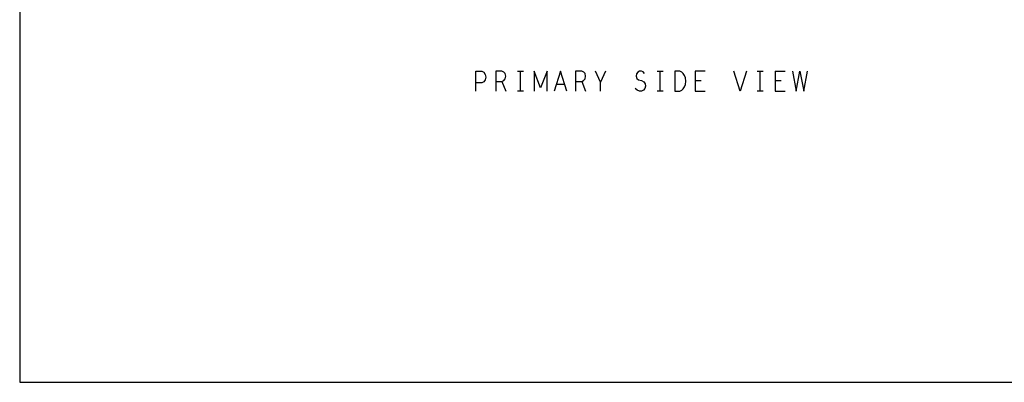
# Model space of a CAD drawing. Extents: x 23.5 to 56.5, y 21.5 to 42.5.
# Tile 1 of 12: x 23.5 to 43.3, y 21.5 to 28.8. Entities that reach past the tile are written whole.
import ezdxf

# ---------------------------------------------------------------- set-up
doc = ezdxf.new("R2010")
doc.units = 0
doc.layers.add('RVP8-TX_D_tassy_art', color=2, linetype='CONTINUOUS')

msp = doc.modelspace()

# ---------------------------------------------------------------- linework, layer by layer
at = {"layer": 'RVP8-TX_D_tassy_art'}
for points in [[(23.545, 21.545), (56.545, 21.545), (56.545, 42.545), (23.545, 42.545), (23.545, 21.545), (23.545, 21.545)], [(36.898, 27.587), (36.893, 27.653), (36.873, 27.7), (36.848, 27.74), (36.818, 27.767), (36.778, 27.787), (36.678, 27.787), (36.678, 27.387), (36.778, 27.387), (36.818, 27.407), (36.848, 27.433), (36.873, 27.473), (36.893, 27.52), (36.898, 27.587)]]:
    msp.add_lwpolyline(points, close=True, dxfattribs=at)
for points in [[(32.688, 27.387), (32.688, 27.787), (32.808, 27.787), (32.848, 27.767), (32.878, 27.72), (32.888, 27.667), (32.878, 27.613)], [(33.278, 27.74), (33.253, 27.767), (33.213, 27.787), (33.088, 27.787), (33.088, 27.387)], [(33.088, 27.58), (33.213, 27.58), (33.248, 27.6), (33.278, 27.633), (33.288, 27.687), (33.278, 27.74)], [(33.528, 27.787), (33.648, 27.787)], [(33.588, 27.387), (33.588, 27.787)], [(34.118, 27.387), (34.118, 27.787), (33.988, 27.453), (33.858, 27.787), (33.858, 27.387)], [(34.513, 27.387), (34.388, 27.787), (34.263, 27.387)], [(34.878, 27.74), (34.853, 27.767), (34.813, 27.787), (34.688, 27.787), (34.688, 27.387)], [(34.688, 27.58), (34.813, 27.58), (34.848, 27.6), (34.878, 27.633), (34.888, 27.687), (34.878, 27.74)], [(35.288, 27.787), (35.188, 27.567), (35.088, 27.787)], [(36.073, 27.74), (36.043, 27.773), (36.008, 27.787), (35.973, 27.787), (35.938, 27.767), (35.913, 27.733), (35.903, 27.687), (35.918, 27.64), (35.953, 27.613), (36.013, 27.6), (36.058, 27.573), (36.083, 27.533), (36.093, 27.487), (36.078, 27.44), (36.048, 27.407), (36.008, 27.387), (35.968, 27.387), (35.923, 27.407), (35.883, 27.44)], [(36.328, 27.787), (36.448, 27.787)], [(36.388, 27.387), (36.388, 27.787)], [(37.288, 27.787), (37.088, 27.787), (37.088, 27.387), (37.288, 27.387)], [(38.113, 27.787), (37.988, 27.387), (37.863, 27.787), (37.863, 27.787)], [(38.328, 27.787), (38.448, 27.787)], [(38.388, 27.387), (38.388, 27.787)], [(38.688, 27.787), (38.888, 27.787)], [(38.688, 27.787), (38.688, 27.387), (38.888, 27.387)], [(39.038, 27.787), (39.108, 27.387), (39.188, 27.787), (39.268, 27.387), (39.338, 27.787)], [(32.878, 27.613), (32.853, 27.573), (32.808, 27.553), (32.688, 27.553)], [(33.213, 27.58), (33.288, 27.387)], [(34.308, 27.527), (34.468, 27.527)], [(34.813, 27.58), (34.888, 27.387)], [(35.188, 27.387), (35.188, 27.567)], [(37.208, 27.593), (37.088, 27.593)], [(38.808, 27.593), (38.688, 27.593)], [(33.648, 27.387), (33.528, 27.387)], [(36.448, 27.387), (36.328, 27.387)], [(38.448, 27.387), (38.328, 27.387)]]:
    msp.add_lwpolyline(points, dxfattribs=at)

doc.saveas('drawing.dxf')
